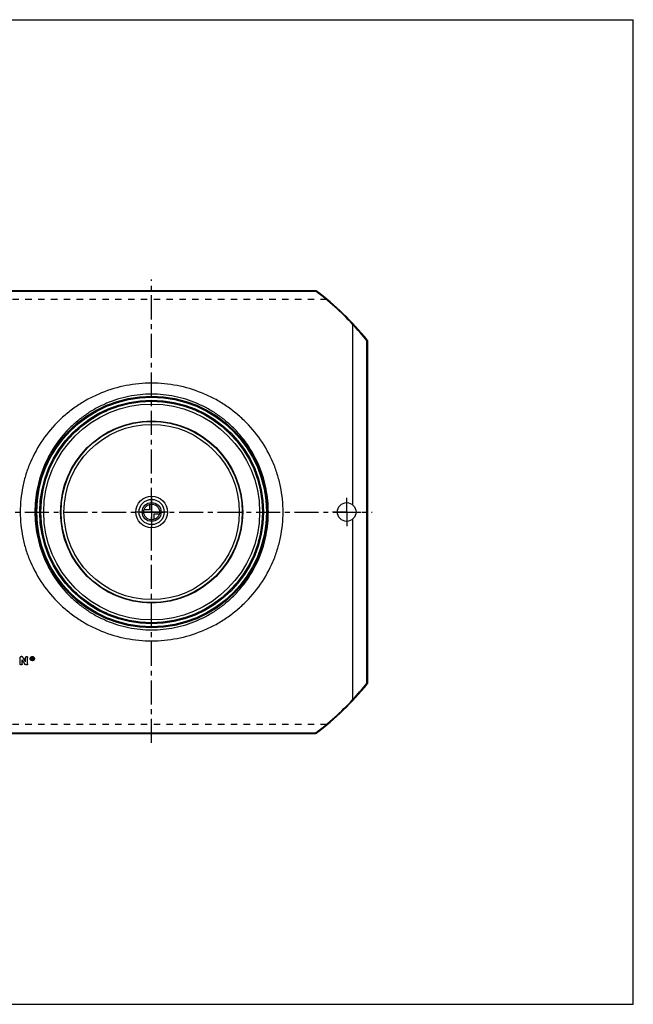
# Model space of a CAD drawing. Header units: millimetres. Extents: x 0 to 1000, y 0 to 1000.
# Tile 2 of 2: x 377 to 1000, y 0 to 1000. Entities that reach past the tile are written whole.
import ezdxf

# ---------------------------------------------------------------- set-up
doc = ezdxf.new("R2010")
doc.units = ezdxf.units.MM
doc.header["$LTSCALE"] = 65.185185
doc.linetypes.add('CENTER', pattern=[0.6, 0.375, -0.075, 0.075, -0.075])
doc.linetypes.add('HIDDEN', pattern=[0.2, 0.1, -0.1])
doc.layers.get('0').update_dxf_attribs({"linetype": 'CONTINUOUS'})
for name, color, linetype in [('ACHSEN_S', 7, 'CONTINUOUS'), ('FASEN', 7, 'CONTINUOUS'), ('KONST.EL_MIT_GEO', 7, 'CONTINUOUS'), ('KURVEN', 7, 'CONTINUOUS'), ('RUNDUNG', 7, 'CONTINUOUS'), ('SCHNITT', 7, 'CONTINUOUS')]:
    doc.layers.add(name, color=color, linetype=linetype)

msp = doc.modelspace()

# ---------------------------------------------------------------- linework, layer by layer
at = {"color": 7, "linetype": 'Continuous'}
for p, q in [((0, 1000), (1000, 1000)), ((1000, 0), (1000, 1000)), ((0, 0), (1000, 0))]:
    msp.add_line(p, q, dxfattribs=at)
at = {"layer": 'ACHSEN_S', "color": 40, "linetype": 'CENTER'}
for p, q in [((511, 265.4), (511, 736)), ((265, 500), (735, 500))]:
    msp.add_line(p, q, dxfattribs=at)
at = {"layer": 'FASEN', "color": 7, "linetype": 'Continuous'}
for radius in [112.5, 109.6]:
    msp.add_circle((511, 500), radius, dxfattribs=at)
at = {"layer": 'KONST.EL_MIT_GEO', "color": 8, "linetype": 'HIDDEN'}
for p, q in [((377.5, 352.2), (377.5, 352.2)), ((383.1, 352.2), (383.1, 352.2)), ((385.1, 352.2), (385.1, 352.2)), ((387.7, 351.1), (387.7, 351)), ((388.2, 351.1), (388.2, 351)), ((389.7, 350), (389.4, 350)), ((389.8, 351.9), (389.7, 351.9)), ((389.7, 351.9), (389.7, 351.8)), ((389.8, 351), (389.7, 351)), ((389.7, 351), (389.7, 350.9)), ((389.8, 351.9), (389.8, 351.8)), ((389.8, 351), (389.8, 350.9)), ((390, 351.7), (390, 351.6)), ((390.3, 350), (390, 350)), ((390, 350), (390, 349.9)), ((390.1, 351.1), (390.1, 351)), ((390.3, 351.7), (390.3, 351.6)), ((391.5, 351.1), (391.5, 351)), ((392, 351.1), (392, 351)), ((379.5, 349.9), (379.5, 349.9)), ((382.6, 345.2), (382.6, 345.1)), ((384.1, 344.8), (383.5, 344.8)), ((383.5, 344.8), (383.5, 344.7)), ((384.1, 344.8), (384.1, 344.7))]:
    msp.add_line(p, q, dxfattribs=at)
at = {"layer": 'KONST.EL_MIT_GEO', "color": 7, "linetype": 'Continuous'}
for p, q in [((377.5, 345.6), (377.5, 352.2)), ((379.2, 353.2), (378.5, 353.2)), ((378.5, 353.2), (378.5, 353.1)), ((379.2, 353.1), (378.5, 353.1)), ((379.2, 353.2), (379.2, 353.1)), ((380, 352.7), (380, 352.7)), ((383.1, 347.9), (383.1, 352.2)), ((385.1, 345.6), (385.1, 352.2)), ((389.8, 352.2), (389.4, 352.2)), ((389.8, 352.2), (389.4, 352.2)), ((389.4, 349.9), (389.4, 352.2)), ((389.8, 351.8), (389.7, 351.8)), ((389.7, 351.2), (389.7, 351.8)), ((389.8, 351.3), (389.7, 351.3)), ((389.8, 351.2), (389.7, 351.2)), ((389.8, 350.9), (389.7, 350.9)), ((389.7, 349.9), (389.7, 350.9)), ((389.8, 352.2), (389.8, 352.2)), ((389.8, 351.3), (389.8, 351.2)), ((390, 351.4), (390, 351.6)), ((390.3, 351.4), (390.3, 351.6)), ((390.3, 350), (390.3, 349.9)), ((379.5, 345.6), (379.5, 349.9)), ((384.1, 344.7), (383.5, 344.7)), ((389.7, 349.9), (389.4, 349.9)), ((390.3, 349.9), (390, 349.9))]:
    msp.add_line(p, q, dxfattribs=at)
for radius in [92.5, 92, 89]:
    msp.add_circle((511, 500), radius, dxfattribs=at)
at = {"layer": 'KONST.EL_MIT_GEO', "color": 8, "linetype": 'HIDDEN'}
for centre, radius, start, end in [((389.7, 351.1), 2, 176.5287, 180.0097), ((389.7, 351.1), 1.55, 179.9977, 181.5356), ((389.7, 351.1), 1.51, 181.5357, 191.1616), ((389.8, 351.5), 0.228, 353.7918, 0.0119), ((390, 351.1), 1.55, 358.468, 0.0023), ((390, 351.1), 1.51, 348.8261, 358.4705), ((390, 351.1), 2, 359.9905, 3.4704)]:
    msp.add_arc(centre, radius, start, end, dxfattribs=at)
at = {"layer": 'KONST.EL_MIT_GEO', "color": 7, "linetype": 'Continuous'}
for centre, radius, start, end in [((389.8, 351.5), 0.26, 269.9801, 275.7634), ((389.8, 351.4), 0.256, 270.0132, 275.8267)]:
    msp.add_arc(centre, radius, start, end, dxfattribs=at)
at = {"layer": 'KONST.EL_MIT_GEO', "color": 8, "linetype": 'HIDDEN'}
for centre, start_param, end_param in [((390, 500), -4.43581, -4.43396), ((390.3, 500), -4.43602, -4.43586)]:
    msp.add_ellipse(centre, major_axis=(-111.3, 522), ratio=0.06093, start_param=start_param, end_param=end_param, dxfattribs=at)
at = {"layer": 'KONST.EL_MIT_GEO', "color": 7, "linetype": 'Continuous'}
for centre, major_axis, start_param in [((390, 500), (-111.3, 522.3), -4.43581), ((390.3, 500), (-111.3, 522), -4.43586), ((390.3, 500), (-111.3, 522.3), -4.43602)]:
    msp.add_ellipse(centre, major_axis=major_axis, ratio=0.06093, start_param=start_param, end_param=-4.43396, dxfattribs=at)
for points, knots in [([(377.5, 352.2), (377.5, 352.4), (377.6, 352.6), (377.8, 352.9), (378.1, 353.1), (378.4, 353.2), (378.5, 353.2)], [0, 0, 0, 0, 0.2456, 0.49372, 0.74468, 1, 1, 1, 1]), ([(377.5, 352.2), (377.5, 352.3), (377.6, 352.5), (377.8, 352.9), (378.1, 353.1), (378.4, 353.1), (378.5, 353.1)], [0, 0, 0, 0, 0.24517, 0.49321, 0.74522, 1, 1, 1, 1]), ([(379.2, 353.2), (379.4, 353.2), (379.7, 353.1), (379.9, 352.9), (380, 352.7)], [0, 0, 0, 0, 0.50363, 1, 1, 1, 1]), ([(379.2, 353.1), (379.4, 353.1), (379.7, 353), (379.9, 352.8), (380, 352.7)], [0, 0, 0, 0, 0.50417, 1, 1, 1, 1]), ([(383.1, 352.2), (383.1, 352.4), (383.2, 352.6), (383.4, 352.9), (383.7, 353.1), (384.1, 353.2), (384.5, 353.1), (384.8, 352.9), (385.1, 352.6), (385.1, 352.4), (385.1, 352.2)], [0, 0, 0, 0, 0.12403, 0.24631, 0.37335, 0.4998, 0.62704, 0.75344, 0.87613, 1, 1, 1, 1]), ([(383.1, 352.2), (383.1, 352.3), (383.2, 352.5), (383.5, 353), (384.1, 353.2), (384.8, 353), (385.1, 352.5), (385.1, 352.3), (385.1, 352.2)], [0, 0, 0, 0, 0.12372, 0.24888, 0.5, 0.75112, 0.87629, 1, 1, 1, 1]), ([(387.7, 351.3), (387.7, 351.5), (387.9, 352), (388.3, 352.7), (389, 353.1), (389.9, 353.2), (390.7, 353.1), (391.4, 352.7), (391.8, 352), (392, 351.5), (392, 351.3)], [0, 0, 0, 0, 0.12295, 0.24657, 0.37282, 0.5001, 0.62707, 0.75357, 0.87702, 1, 1, 1, 1]), ([(387.7, 351), (387.7, 351.3), (387.8, 351.9), (388.3, 352.5), (389, 353), (389.9, 353.2), (390.7, 353), (391.4, 352.5), (391.9, 351.9), (392, 351.3), (392, 351)], [0, 0, 0, 0, 0.12254, 0.24656, 0.37259, 0.5, 0.62741, 0.75344, 0.87746, 1, 1, 1, 1]), ([(392, 351), (392, 350.8), (391.9, 350.2), (391.4, 349.5), (390.7, 349.1), (389.9, 348.9), (389, 349.1), (388.3, 349.5), (387.8, 350.2), (387.7, 350.8), (387.7, 351)], [0, 0, 0, 0, 0.12254, 0.24651, 0.37253, 0.5, 0.62746, 0.75349, 0.87746, 1, 1, 1, 1]), ([(391.5, 351), (391.5, 351.3), (391.4, 351.7), (391, 352.2), (390.5, 352.6), (389.9, 352.7), (389.2, 352.6), (388.7, 352.2), (388.3, 351.7), (388.2, 351.3), (388.2, 351)], [0, 0, 0, 0, 0.12254, 0.24655, 0.37258, 0.5, 0.62742, 0.75345, 0.87746, 1, 1, 1, 1]), ([(388.2, 351), (388.2, 350.8), (388.3, 350.4), (388.7, 349.9), (389.2, 349.5), (389.9, 349.4), (390.5, 349.5), (391, 349.9), (391.4, 350.4), (391.5, 350.8), (391.5, 351)], [0, 0, 0, 0, 0.12254, 0.24652, 0.37254, 0.5, 0.62746, 0.75348, 0.87746, 1, 1, 1, 1]), ([(388.2, 350.8), (388.3, 350.7), (388.4, 350.3), (388.8, 349.9), (389.3, 349.6), (389.9, 349.5), (390.4, 349.6), (390.9, 349.9), (391.3, 350.3), (391.4, 350.7), (391.5, 350.8)], [0, 0, 0, 0, 0.12292, 0.24687, 0.37312, 0.49996, 0.62729, 0.7531, 0.87752, 1, 1, 1, 1]), ([(389.8, 352.2), (389.9, 352.2), (390.2, 352), (390.3, 351.7), (390.3, 351.6)], [0, 0, 0, 0, 0.50741, 1, 1, 1, 1]), ([(389.8, 352.2), (389.9, 352.2), (390.2, 352.1), (390.3, 351.8), (390.3, 351.7)], [0, 0, 0, 0, 0.50681, 1, 1, 1, 1]), ([(390, 351.6), (390, 351.7), (390, 351.8), (389.8, 351.8), (389.8, 351.8)], [0, 0, 0, 0, 0.49253, 1, 1, 1, 1]), ([(389.8, 351.2), (389.9, 351.2), (390, 351.2), (390, 351.4), (390, 351.4)], [0, 0, 0, 0, 0.50705, 1, 1, 1, 1]), ([(390.3, 351.4), (390.3, 351.3), (390.3, 351.2), (390.2, 351), (390.1, 351)], [0, 0, 0, 0, 0.496, 1, 1, 1, 1]), ([(379.5, 345.6), (379.5, 345.5), (379.5, 345.3), (379.2, 344.8), (378.5, 344.6), (377.9, 344.8), (377.6, 345.3), (377.5, 345.5), (377.5, 345.6)], [0, 0, 0, 0, 0.12348, 0.24852, 0.5, 0.75148, 0.87652, 1, 1, 1, 1]), ([(383.5, 344.7), (383.3, 344.7), (383, 344.8), (382.7, 345), (382.6, 345.1)], [0, 0, 0, 0, 0.50464, 1, 1, 1, 1]), ([(385.1, 345.6), (385.1, 345.5), (385.1, 345.3), (384.8, 344.9), (384.5, 344.7), (384.2, 344.7), (384.1, 344.7)], [0, 0, 0, 0, 0.24471, 0.49252, 0.74472, 1, 1, 1, 1])]:
    msp.add_open_spline(points, degree=3, knots=knots, dxfattribs=at)
for points in [[(383.1, 348), (382.1, 349.6), (381.1, 351.2), (380, 352.7)], [(383.1, 347.9), (382.1, 349.5), (381.1, 351.1), (380, 352.7)], [(389.8, 351.3), (389.9, 351.3), (389.9, 351.3), (390, 351.4)], [(390, 351.4), (390, 351.4), (390, 351.4), (390, 351.5)], [(382.6, 345.1), (381.6, 346.7), (380.6, 348.3), (379.5, 349.9)]]:
    msp.add_open_spline(points, degree=3, dxfattribs=at)
at = {"layer": 'KONST.EL_MIT_GEO', "color": 8, "linetype": 'HIDDEN'}
for points, knots in [([(392, 351.1), (392, 350.9), (391.9, 350.3), (391.4, 349.6), (390.7, 349.2), (389.9, 349), (389, 349.2), (388.3, 349.6), (387.8, 350.3), (387.7, 350.9), (387.7, 351.1)], [0, 0, 0, 0, 0.1231, 0.24645, 0.37278, 0.50015, 0.62724, 0.75377, 0.87706, 1, 1, 1, 1]), ([(391.5, 351.1), (391.5, 351.3), (391.4, 351.8), (391, 352.3), (390.5, 352.6), (389.9, 352.8), (389.2, 352.6), (388.7, 352.3), (388.3, 351.8), (388.2, 351.3), (388.2, 351.1)], [0, 0, 0, 0, 0.12303, 0.24631, 0.37283, 0.4998, 0.62715, 0.7534, 0.87679, 1, 1, 1, 1]), ([(390, 351.7), (390, 351.7), (390, 351.9), (389.8, 351.9), (389.8, 351.9)], [0, 0, 0, 0, 0.49147, 1, 1, 1, 1]), ([(390.3, 351.5), (390.3, 351.4), (390.3, 351.2), (390.2, 351.1), (390.1, 351.1)], [0, 0, 0, 0, 0.49303, 1, 1, 1, 1]), ([(379.5, 345.7), (379.5, 345.6), (379.5, 345.3), (379.2, 344.9), (378.5, 344.7), (377.9, 344.9), (377.6, 345.3), (377.5, 345.6), (377.5, 345.7)], [0, 0, 0, 0, 0.12494, 0.24823, 0.4998, 0.75151, 0.87522, 1, 1, 1, 1]), ([(383.5, 344.8), (383.3, 344.8), (383, 344.8), (382.7, 345.1), (382.6, 345.2)], [0, 0, 0, 0, 0.50411, 1, 1, 1, 1]), ([(385.1, 345.7), (385.1, 345.6), (385.1, 345.3), (384.8, 345), (384.5, 344.8), (384.2, 344.8), (384.1, 344.8)], [0, 0, 0, 0, 0.24513, 0.49301, 0.74415, 1, 1, 1, 1])]:
    msp.add_open_spline(points, degree=3, knots=knots, dxfattribs=at)
msp.add_open_spline([(382.6, 345.2), (381.6, 346.8), (380.6, 348.4), (379.5, 349.9)], degree=3, dxfattribs=at)
at = {"layer": 'KURVEN', "color": 40, "linetype": 'Continuous'}
for p, q in [((511, 516), (511, 484)), ((527, 500), (495, 500)), ((508.8, 502.2), (503.3, 502.2)), ((508.8, 507.7), (508.8, 502.2)), ((518.7, 497.8), (513.2, 497.8)), ((513.2, 497.8), (513.2, 492.3))]:
    msp.add_line(p, q, dxfattribs=at)
for radius in [16, 12.8, 9.6, 8]:
    msp.add_circle((511, 500), radius, dxfattribs=at)
at = {"layer": 'RUNDUNG', "color": 7, "linetype": 'Continuous'}
for p, q in [((344.4, 724.3), (677.5, 724.3)), ((344.5, 724.8), (677.5, 724.8)), ((677.5, 724.8), (677.5, 724.3)), ((729.1, 674.5), (729.1, 325.5)), ((730, 674.1), (730, 325.9)), ((344.5, 275.7), (677.6, 275.7)), ((344.5, 275.2), (677.5, 275.2)), ((677.5, 275.7), (677.5, 275.2))]:
    msp.add_line(p, q, dxfattribs=at)
at = {"layer": 'RUNDUNG', "color": 8, "linetype": 'HIDDEN'}
for p, q in [((344.5, 724.7), (677.5, 724.7)), ((689.1, 715.7), (332.9, 715.7)), ((689.1, 284.3), (332.9, 284.3)), ((344.5, 275.3), (677.5, 275.3))]:
    msp.add_line(p, q, dxfattribs=at)
at = {"layer": 'RUNDUNG', "color": 7, "linetype": 'Continuous'}
for radius in [117.6, 116.6, 113.6]:
    msp.add_circle((511, 500), radius, dxfattribs=at)
at = {"layer": 'RUNDUNG', "color": 8, "linetype": 'HIDDEN'}
msp.add_circle((511, 500), 112.5, dxfattribs=at)
at = {"layer": 'RUNDUNG', "color": 7, "linetype": 'Continuous'}
for centre, radius, start, end in [((677.5, 723.8), 1, 53.3484, 90), ((510.8, 500.6), 279, 42.9566, 53.3012), ((511, 500), 280, 38.6146, 53.3482), ((509.8, 499.6), 280.5, 38.5743, 42.9741), ((729, 674.1), 1, 0, 38.6146), ((511, 500), 280, 306.6518, 321.3854), ((509.7, 500.5), 280.6, 317.0254, 321.4226), ((729, 325.9), 1, 321.3854, 360), ((510.5, 499.8), 279.5, 306.7145, 317.0388), ((677.5, 276.2), 1, 270, 306.6516)]:
    msp.add_arc(centre, radius, start, end, dxfattribs=at)
at = {"layer": 'RUNDUNG', "color": 8, "linetype": 'HIDDEN'}
for centre, radius, start, end in [((510.1, 499.8), 280.4, 50.3422, 53.3378), ((510.6, 499.5), 279.6, 306.6574, 309.6624)]:
    msp.add_arc(centre, radius, start, end, dxfattribs=at)
for points, knots in [([(678.1, 724.6), (678.1, 724.7), (677.9, 724.8), (677.7, 724.8), (677.5, 724.7)], [0, 0, 0, 0, 0.48131, 1, 1, 1, 1]), ([(689.1, 715.7), (689.2, 715.7), (689.4, 715.7), (689.7, 715.5), (689.9, 715.4)], [0, 0, 0, 0, 0.25556, 1, 1, 1, 1]), ([(689.9, 284.6), (689.8, 284.6), (689.6, 284.4), (689.3, 284.3), (689.1, 284.3)], [0, 0, 0, 0, 0.24677, 1, 1, 1, 1]), ([(677.5, 275.3), (677.7, 275.2), (677.9, 275.2), (678.1, 275.3), (678.1, 275.4)], [0, 0, 0, 0, 0.51869, 1, 1, 1, 1])]:
    msp.add_open_spline(points, degree=3, knots=knots, dxfattribs=at)
at = {"layer": 'RUNDUNG', "color": 7, "linetype": 'Continuous'}
for points, knots in [([(677.5, 724.3), (677.6, 724.3), (677.7, 724.4), (677.9, 724.6), (678, 724.6), (678.1, 724.7), (678.1, 724.7), (678.1, 724.6)], [0, 0, 0, 0, 0.36602, 0.66267, 0.77878, 0.87194, 1, 1, 1, 1]), ([(715, 690.8), (715.1, 690.8), (715.2, 690.9), (715.4, 691), (715.5, 691.1), (715.6, 691.1), (715.7, 691.1), (715.7, 691.1)], [0, 0, 0, 0, 0.3709, 0.67151, 0.78809, 0.8803, 1, 1, 1, 1]), ([(729.8, 674.7), (729.8, 674.8), (729.7, 674.8), (729.6, 674.7), (729.5, 674.7), (729.3, 674.6), (729.2, 674.5), (729.1, 674.5)], [0, 0, 0, 0, 0.11, 0.20132, 0.31864, 0.62382, 1, 1, 1, 1]), ([(729.1, 674.5), (729.2, 674.4), (729.4, 674.4), (729.7, 674.4), (729.8, 674.3), (729.9, 674.2), (730, 674.2), (730, 674.1)], [0, 0, 0, 0, 0.34901, 0.6466, 0.76631, 0.86384, 1, 1, 1, 1]), ([(644.4, 500), (644.4, 504.3), (644, 513), (642, 525.9), (638.8, 538.5), (632.8, 554.7), (622.3, 573.7), (608.3, 590.3), (595.3, 601.7), (584.8, 609.3), (573.6, 615.8), (557.9, 623), (537, 629.2), (511, 631.7), (485, 629.2), (464.1, 623), (448.4, 615.8), (437.2, 609.3), (426.7, 601.7), (413.7, 590.3), (399.7, 573.7), (389.2, 554.7), (383.2, 538.5), (380, 525.9), (378, 513), (377.6, 504.3), (377.6, 500)], [0, 0, 0, 0, 0.03139, 0.06276, 0.09409, 0.12539, 0.18775, 0.24999, 0.28114, 0.31231, 0.34351, 0.37475, 0.43731, 0.5, 0.56269, 0.62525, 0.65649, 0.68769, 0.71886, 0.75001, 0.81225, 0.87461, 0.90591, 0.93724, 0.96861, 1, 1, 1, 1]), ([(629.5, 500), (629.5, 503.9), (629.1, 511.7), (627.4, 523.4), (624.6, 534.8), (619.4, 549.5), (610.2, 566.8), (598, 581.9), (586.5, 592.4), (577.2, 599.5), (567.3, 605.5), (553.2, 612.3), (534.5, 618.1), (511, 620.5), (487.5, 618.1), (468.8, 612.3), (454.7, 605.5), (444.8, 599.5), (435.5, 592.4), (424, 581.9), (411.8, 566.8), (402.6, 549.5), (397.4, 534.8), (394.6, 523.4), (392.9, 511.7), (392.5, 503.9), (392.5, 500)], [0, 0, 0, 0, 0.03143, 0.06283, 0.09419, 0.12549, 0.18785, 0.25003, 0.28114, 0.31228, 0.34345, 0.37468, 0.43725, 0.5, 0.56275, 0.62532, 0.65655, 0.68772, 0.71886, 0.74997, 0.81215, 0.87451, 0.90581, 0.93717, 0.96857, 1, 1, 1, 1]), ([(377.6, 500), (377.6, 495.7), (378, 487), (380, 474.1), (383.2, 461.5), (389.2, 445.3), (399.7, 426.3), (413.7, 409.7), (426.7, 398.3), (437.2, 390.7), (448.4, 384.2), (464.1, 377), (485, 370.8), (511, 368.3), (537, 370.8), (557.9, 377), (573.6, 384.2), (584.8, 390.7), (595.3, 398.3), (608.3, 409.7), (622.3, 426.3), (632.8, 445.3), (638.8, 461.5), (642, 474.1), (644, 487), (644.4, 495.7), (644.4, 500)], [0, 0, 0, 0, 0.03139, 0.06276, 0.09409, 0.12539, 0.18775, 0.24999, 0.28114, 0.31231, 0.34351, 0.37475, 0.43731, 0.5, 0.56269, 0.62525, 0.65649, 0.68769, 0.71886, 0.75001, 0.81225, 0.87461, 0.90591, 0.93724, 0.96861, 1, 1, 1, 1]), ([(392.5, 500), (392.5, 496.1), (392.9, 488.3), (394.6, 476.6), (397.4, 465.2), (402.6, 450.5), (411.8, 433.2), (424, 418.1), (435.5, 407.6), (444.8, 400.5), (454.7, 394.5), (468.8, 387.7), (487.5, 381.9), (511, 379.5), (534.5, 381.9), (553.2, 387.7), (567.3, 394.5), (577.2, 400.5), (586.5, 407.6), (598, 418.1), (610.2, 433.2), (619.4, 450.5), (624.6, 465.2), (627.4, 476.6), (629.1, 488.3), (629.5, 496.1), (629.5, 500)], [0, 0, 0, 0, 0.03143, 0.06283, 0.09419, 0.12549, 0.18785, 0.25003, 0.28114, 0.31228, 0.34345, 0.37468, 0.43725, 0.5, 0.56275, 0.62532, 0.65655, 0.68772, 0.71886, 0.74997, 0.81215, 0.87451, 0.90581, 0.93717, 0.96857, 1, 1, 1, 1]), ([(730, 325.9), (730, 325.8), (729.9, 325.8), (729.8, 325.7), (729.7, 325.6), (729.4, 325.6), (729.2, 325.6), (729.1, 325.5)], [0, 0, 0, 0, 0.13616, 0.23369, 0.3534, 0.65099, 1, 1, 1, 1]), ([(729.1, 325.5), (729.2, 325.5), (729.3, 325.4), (729.5, 325.3), (729.6, 325.3), (729.7, 325.2), (729.8, 325.2), (729.8, 325.3)], [0, 0, 0, 0, 0.37621, 0.68133, 0.79866, 0.88989, 1, 1, 1, 1]), ([(715, 309.2), (715.1, 309.2), (715.2, 309.1), (715.4, 309), (715.5, 308.9), (715.6, 308.9), (715.7, 308.9), (715.7, 308.9)], [0, 0, 0, 0, 0.37091, 0.67153, 0.78811, 0.88031, 1, 1, 1, 1]), ([(678.1, 275.4), (678.1, 275.3), (678.1, 275.3), (678, 275.4), (677.9, 275.4), (677.7, 275.6), (677.6, 275.7), (677.5, 275.7)], [0, 0, 0, 0, 0.12807, 0.22123, 0.33733, 0.63398, 1, 1, 1, 1])]:
    msp.add_open_spline(points, degree=3, knots=knots, dxfattribs=at)
for points in [[(715, 690.8), (715, 690.7), (715, 690.7), (715, 690.7)], [(715, 309.3), (715, 309.3), (715, 309.3), (715, 309.2)]]:
    msp.add_open_spline(points, degree=3, dxfattribs=at)
at = {"layer": 'SCHNITT', "color": 7, "linetype": 'Continuous'}
for p, q in [((715, 690.7), (715, 507.4)), ((715, 492.6), (715, 309.3))]:
    msp.add_line(p, q, dxfattribs=at)
at = {"layer": 'SCHNITT', "color": 40, "linetype": 'CENTER'}
for q in [(709, 514.5), (694.5, 500), (723.5, 500), (709, 485.5)]:
    msp.add_line((709, 500), q, dxfattribs=at)
at = {"layer": 'SCHNITT', "color": 7, "linetype": 'Continuous'}
msp.add_circle((709, 500), 9.5, dxfattribs=at)

doc.saveas('drawing.dxf')
